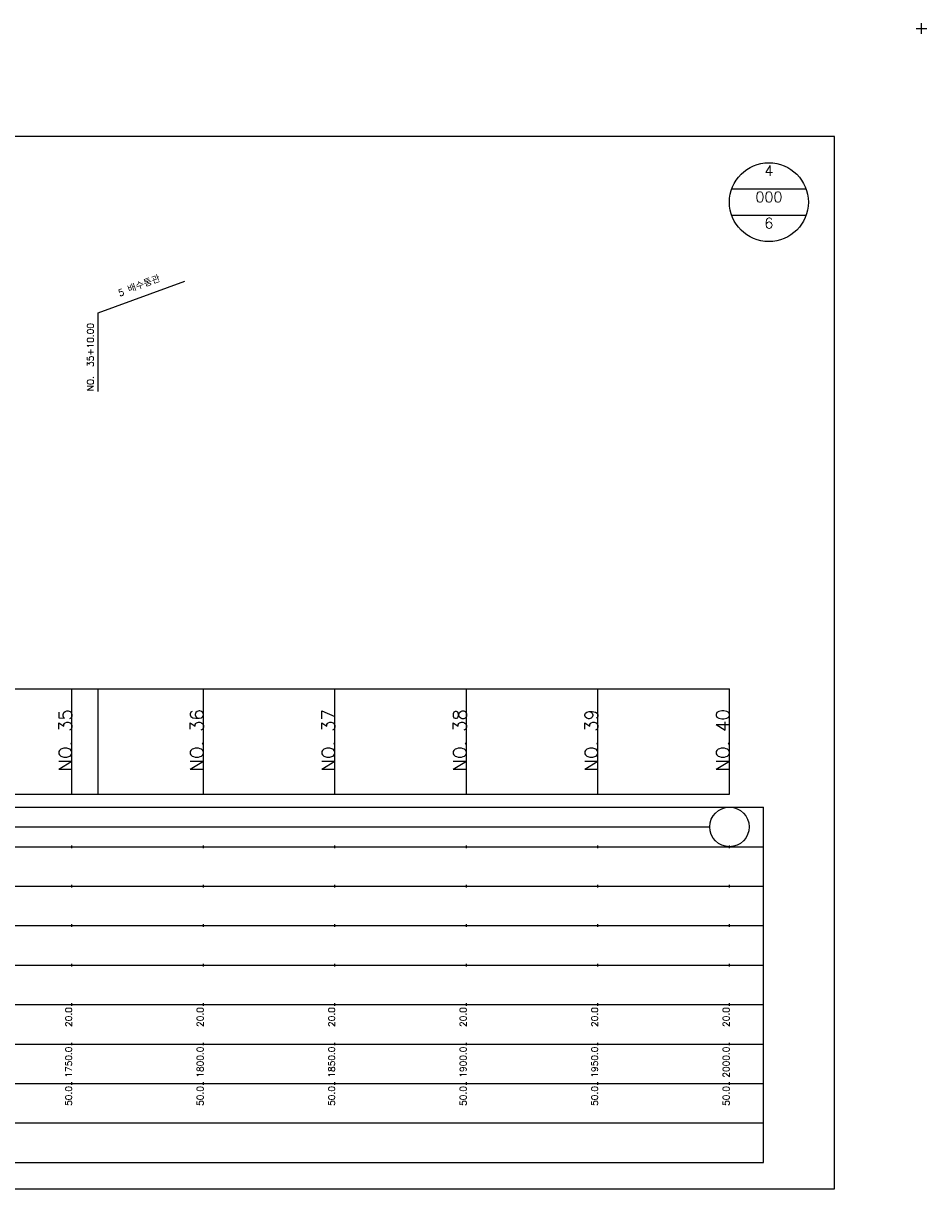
# Model space of a CAD drawing. Extents: x -2 to 685, y -2 to 2374.
# Tile 8 of 10: x 342 to 685, y 1491 to 1934. Entities that reach past the tile are written whole.
import ezdxf
from ezdxf.enums import TextEntityAlignment as Align

# ---------------------------------------------------------------- set-up
doc = ezdxf.new("R2010")
doc.units = 0
doc.header["$LTSCALE"] = 5
for name, color, linetype in [('BOX', 5, 'CONTINUOUS'), ('DT1', 3, 'CONTINUOUS'), ('DT2', 6, 'CONTINUOUS'), ('LT1', 4, 'CONTINUOUS'), ('ST1', 7, 'CONTINUOUS')]:
    doc.layers.add(name, color=color, linetype=linetype)
doc.styles.add('GHS', font='ROMANS.shx', dxfattribs={"bigfont": 'GHS.shx'})

msp = doc.modelspace()

# ---------------------------------------------------------------- linework, layer by layer
at = {"layer": 'BOX'}
msp.add_lwpolyline([(50, 1491), (650, 1491), (650, 1891), (50, 1891), (50, 1491)], dxfattribs=at)
at = {"layer": 'LT1', "linetype": 'CONTINUOUS'}
for p, q in [((370, 1824), (402.89, 1835.97)), ((370, 1794), (370, 1824))]:
    msp.add_line(p, q, dxfattribs=at)
at = {"layer": 'LT1'}
for p, q in [((360, 1641), (360, 1681)), ((370, 1641), (370, 1681)), ((410, 1641), (410, 1681)), ((460, 1641), (460, 1681)), ((510, 1641), (510, 1681)), ((560, 1641), (560, 1681)), ((610, 1641), (610, 1681)), ((360, 1673.74), (360, 1674.74)), ((410, 1673.74), (410, 1674.74)), ((460, 1673.74), (460, 1674.74)), ((510, 1673.74), (510, 1674.74)), ((560, 1673.74), (560, 1674.74)), ((610, 1673.74), (610, 1674.74)), ((110, 1641), (610, 1641)), ((360, 1620.5), (360, 1621.5)), ((410, 1620.5), (410, 1621.5)), ((460, 1620.5), (460, 1621.5)), ((510, 1620.5), (510, 1621.5)), ((560, 1620.5), (560, 1621.5)), ((610, 1620.5), (610, 1621.5)), ((360, 1605.5), (360, 1606.5)), ((410, 1605.5), (410, 1606.5)), ((460, 1605.5), (460, 1606.5)), ((510, 1605.5), (510, 1606.5)), ((560, 1605.5), (560, 1606.5)), ((610, 1605.5), (610, 1606.5)), ((360, 1590.5), (360, 1591.5)), ((410, 1590.5), (410, 1591.5)), ((460, 1590.5), (460, 1591.5)), ((510, 1590.5), (510, 1591.5)), ((560, 1590.5), (560, 1591.5)), ((610, 1590.5), (610, 1591.5)), ((360, 1575.5), (360, 1576.5)), ((410, 1575.5), (410, 1576.5)), ((460, 1575.5), (460, 1576.5)), ((510, 1575.5), (510, 1576.5)), ((560, 1575.5), (560, 1576.5)), ((610, 1575.5), (610, 1576.5)), ((360, 1560.5), (360, 1561.5)), ((410, 1560.5), (410, 1561.5)), ((460, 1560.5), (460, 1561.5)), ((510, 1560.5), (510, 1561.5)), ((560, 1560.5), (560, 1561.5)), ((610, 1560.5), (610, 1561.5)), ((360, 1545.5), (360, 1546.5)), ((410, 1545.5), (410, 1546.5)), ((460, 1545.5), (460, 1546.5)), ((510, 1545.5), (510, 1546.5)), ((560, 1545.5), (560, 1546.5)), ((610, 1545.5), (610, 1546.5)), ((360, 1530.5), (360, 1531.5)), ((410, 1530.5), (410, 1531.5)), ((460, 1530.5), (460, 1531.5)), ((510, 1530.5), (510, 1531.5)), ((560, 1530.5), (560, 1531.5)), ((610, 1530.5), (610, 1531.5))]:
    msp.add_line(p, q, dxfattribs=at)
msp.add_lwpolyline([(110, 1681), (160, 1681), (210, 1681), (260, 1681), (310, 1681), (360, 1681), (410, 1681), (460, 1681), (510, 1681), (560, 1681), (610, 1681)], dxfattribs=at)
at = {"layer": 'ST1'}
for p, q in [((681, 1932), (685, 1932)), ((683, 1930), (683, 1934)), ((80, 1636), (623, 1636)), ((623, 1501), (623, 1636)), ((87.5, 1621), (623, 1621)), ((80, 1606), (623, 1606)), ((87.5, 1591), (623, 1591)), ((80, 1576), (623, 1576)), ((80, 1561), (623, 1561)), ((80, 1546), (623, 1546)), ((80, 1531), (623, 1531)), ((80, 1516), (623, 1516)), ((80, 1501), (623, 1501))]:
    msp.add_line(p, q, dxfattribs=at)
at = {"layer": 'ST1', "linetype": 'CONTINUOUS'}
for p, q in [((639.14, 1871), (610.86, 1871)), ((639.14, 1861), (610.86, 1861)), ((117.5, 1628.5), (602.5, 1628.5))]:
    msp.add_line(p, q, dxfattribs=at)
for centre, radius in [((625, 1866), 15), ((610, 1628.5), 7.5)]:
    msp.add_circle(centre, radius, dxfattribs=at)

# ---------------------------------------------------------------- texts
at = {"layer": 'DT1', "linetype": 'CONTINUOUS', "style": 'GHS'}
msp.add_text('5 배수통관', height=2.5, rotation=20, dxfattribs=at).set_placement((386, 1832.99), align=Align.CENTER)
msp.add_text('NO.  35+10.00', height=2.5, rotation=90, dxfattribs=at).set_placement((368.25, 1794.12))
at = {"layer": 'DT1', "style": 'GHS'}
for s, height, p in [('NO. 35', 5, (360, 1673.24)), ('NO. 36', 5, (410, 1673.24)), ('NO. 37', 5, (460, 1673.24)), ('NO. 38', 5, (510, 1673.24)), ('NO. 39', 5, (560, 1673.24)), ('NO. 40', 5, (610, 1673.24)), (' 20.0', 2.5, (360, 1560)), (' 20.0', 2.5, (410, 1560)), (' 20.0', 2.5, (460, 1560)), (' 20.0', 2.5, (510, 1560)), (' 20.0', 2.5, (560, 1560)), (' 20.0', 2.5, (610, 1560)), ('  1750.0', 2.5, (360, 1545)), ('  1800.0', 2.5, (410, 1545)), ('  1850.0', 2.5, (460, 1545)), ('  1900.0', 2.5, (510, 1545)), ('  1950.0', 2.5, (560, 1545)), ('  2000.0', 2.5, (610, 1545)), ('  50.0', 2.5, (360, 1530)), ('  50.0', 2.5, (410, 1530)), ('  50.0', 2.5, (460, 1530)), ('  50.0', 2.5, (510, 1530)), ('  50.0', 2.5, (560, 1530)), ('  50.0', 2.5, (610, 1530))]:
    msp.add_text(s, height=height, rotation=90, dxfattribs=at).set_placement(p, align=Align.RIGHT)
at = {"layer": 'DT2', "linetype": 'CONTINUOUS', "style": 'GHS'}
for s, p in [('4', (625, 1876)), ('000', (625, 1866)), ('6', (625, 1856))]:
    msp.add_text(s, height=4, dxfattribs=at).set_placement(p, align=Align.CENTER)

doc.saveas('drawing.dxf')
